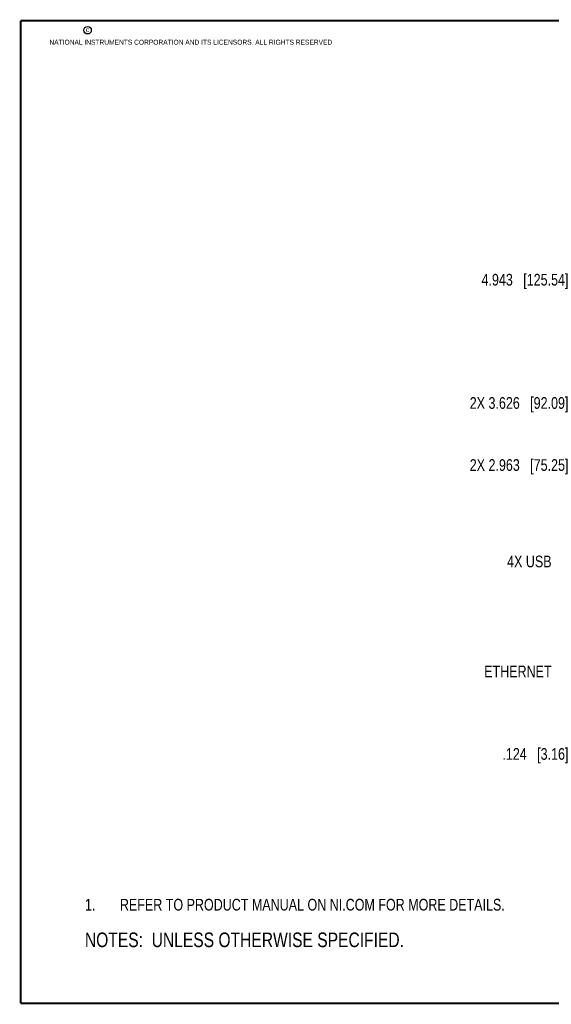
# Model space of a CAD drawing. Header units: inches. Extents: x 0.2 to 16.8, y 0.2 to 10.8.
# Tile 1 of 13: x 0.2 to 5.9, y 0.2 to 10.8. Entities that reach past the tile are written whole.
import ezdxf

# ---------------------------------------------------------------- set-up
doc = ezdxf.new("R2010")
doc.units = ezdxf.units.IN
doc.header["$LTSCALE"] = 0.935
doc.header["$MEASUREMENT"] = 0
doc.layers.get('0').update_dxf_attribs({"linetype": 'CONTINUOUS'})
doc.layers.add('DETAIL', color=7, linetype='CONTINUOUS')
doc.layers.add('DIMENSIONS', color=7, linetype='CONTINUOUS')
doc.styles.get("Standard").update_dxf_attribs({"font": 'txt', "width": 0.8})
doc.dimstyles.new('DIMSTYLE_1', dxfattribs={"dimtxt": 0.125, "dimasz": 0.18, "dimexe": 0.125, "dimexo": 0.0625, "dimgap": 0.03125, "dimtad": 0, "dimtih": 1, "dimtoh": 1, "dimdec": 3, "dimzin": 4, "dimdsep": 46, "dimtxsty": 'STANDARD', "dimblk": '_FILLED', "dimblk1": '_FILLED', "dimblk2": '_FILLED', "dimcen": 0.09, "dimadec": 0, "dimazin": 0, "dimtp": 0.001, "dimtm": 0.001, "dimtfac": 1, "dimtdec": 3, "dimtofl": 0, "dimtmove": 0, "dimatfit": 3, "dimldrblk": '_FILLED', "dimfxl": 1, "dimtolj": 1, "dimtzin": 4, "dimarcsym": 0})

# ---------------------------------------------------------------- blocks, each defined once
blk = doc.blocks.new('CUSTOM_NOTE_BL0', base_point=(3.675, 1.312))
at = {"color": 2, "linetype": 'CONTINUOUS', "width": 0.8}
for s, p in [('1.', (0.938, 1.25)), ('REFER TO PRODUCT MANUAL ON NI.COM FOR MORE DETAILS.', (1.312, 1.25))]:
    blk.add_text(s, height=0.125, dxfattribs=at).set_placement(p)
blk = doc.blocks.new('*D15')
at = {"layer": 'DIMENSIONS', "color": 2, "linetype": 'CONTINUOUS'}
blk.add_line((6.796, 2.924), (6.171, 2.924), dxfattribs=at)
at = {"layer": 'DIMENSIONS', "color": 2, "linetype": 'CONTINUOUS', "insert": (6.109, 2.986), "char_height": 0.125, "width": 1.125, "attachment_point": 3, "line_spacing_factor": 0.9}
blk.add_mtext('.124{\\Ftxt.shx;\\W1.000000;\\H0.125000; }[3.16]', dxfattribs=at)
blk = doc.blocks.new('_FILLED')
at = {"color": 0, "linetype": 'BYBLOCK'}
blk.add_solid([(0, 0), (-1, 0.174), (-1, -0.174)], dxfattribs=at)
blk = doc.blocks.new('*D16')
at = {"layer": 'DIMENSIONS', "color": 2, "linetype": 'CONTINUOUS'}
blk.add_line((6.796, 7.991), (6.171, 7.991), dxfattribs=at)
at = {"layer": 'DIMENSIONS', "color": 2, "linetype": 'CONTINUOUS', "insert": (6.109, 8.053), "char_height": 0.125, "width": 1.425, "attachment_point": 3, "line_spacing_factor": 0.9}
blk.add_mtext('4.943{\\Ftxt.shx;\\W1.000000;\\H0.125000; }[125.54]', dxfattribs=at)
blk = doc.blocks.new('*D17')
at = {"layer": 'DIMENSIONS', "color": 2, "linetype": 'CONTINUOUS'}
blk.add_line((8.641, 6.674), (6.171, 6.674), dxfattribs=at)
at = {"layer": 'DIMENSIONS', "color": 2, "linetype": 'CONTINUOUS', "insert": (6.109, 6.736), "char_height": 0.125, "width": 1.625, "attachment_point": 3, "line_spacing_factor": 0.9}
blk.add_mtext('2X 3.626{\\Ftxt.shx;\\W1.000000;\\H0.125000; }[92.09]', dxfattribs=at)
blk = doc.blocks.new('*D18')
at = {"layer": 'DIMENSIONS', "color": 2, "linetype": 'CONTINUOUS'}
blk.add_line((8.641, 6.011), (6.171, 6.011), dxfattribs=at)
at = {"layer": 'DIMENSIONS', "color": 2, "linetype": 'CONTINUOUS', "insert": (6.109, 6.073), "char_height": 0.125, "width": 1.625, "attachment_point": 3, "line_spacing_factor": 0.9}
blk.add_mtext('2X 2.963{\\Ftxt.shx;\\W1.000000;\\H0.125000; }[75.25]', dxfattribs=at)
blk = doc.blocks.new('NOTES_HEADER_BL1', base_point=(3.1215, 0.9375))
at = {"layer": 'DETAIL', "color": 2, "linetype": 'CONTINUOUS', "width": 0.8}
blk.add_text('NOTES:  UNLESS OTHERWISE SPECIFIED.', height=0.156, dxfattribs=at).set_placement((0.9375, 0.8595))

msp = doc.modelspace()

# ---------------------------------------------------------------- linework, layer by layer
at = {"color": 7, "linetype": 'CONTINUOUS', "const_width": 0.02}
for points in [[(0.25, 10.7586), (0.25, 0.2586)], [(16.75, 10.7586), (0.25, 10.7586)], [(0.25, 0.2586), (16.75, 0.2586)]]:
    msp.add_lwpolyline(points, dxfattribs=at)
at = {"color": 2, "linetype": 'CONTINUOUS'}
msp.add_circle((0.9659, 10.6562), 0.0403, dxfattribs=at)

# ---------------------------------------------------------------- block references
msp.add_blockref('CUSTOM_NOTE_BL0', (3.6751, 1.3124), dxfattribs=at)
at = {"layer": 'DETAIL', "color": 2, "linetype": 'CONTINUOUS'}
msp.add_blockref('NOTES_HEADER_BL1', (3.1215, 0.9375), dxfattribs=at)

# ---------------------------------------------------------------- texts
at = {"color": 2, "linetype": 'CONTINUOUS', "char_height": 0.053, "attachment_point": 1, "line_spacing_factor": 0.9}
for s, insert, width in [('c', (0.946, 10.6893), 0.0424), ('NATIONAL INSTRUMENTS CORPORATION AND ITS LICENSORS. ALL RIGHTS RESERVED', (0.5583, 10.5546), 3.0104)]:
    msp.add_mtext(s, dxfattribs=dict(at, insert=insert, width=width))
at = {"layer": 'DETAIL', "color": 2, "linetype": 'CONTINUOUS', "char_height": 0.125, "attachment_point": 3, "line_spacing_factor": 0.9}
for s, insert, width in [('4X USB', (5.9286, 5.0428), 0.6), ('ETHERNET', (5.9286, 3.8674), 0.8)]:
    msp.add_mtext(s, dxfattribs=dict(at, insert=insert, width=width))

# ---------------------------------------------------------------- dimensions: what is measured, and where the dimension line sits
at = {"layer": 'DIMENSIONS', "color": 2, "linetype": 'CONTINUOUS'}
for feature_location, picture, middle in [((6.7961, 7.991), '*D16', (5.3961, 7.991)), ((6.7961, 2.924), '*D15', (5.5461, 2.924))]:
    dim = msp.add_ordinate_dim(feature_location=feature_location, offset=(-0.625, 0), dtype=0, origin=(6.8586, 3.0483), dimstyle='DIMSTYLE_1', dxfattribs=at)
    dim.commit()
    dim.dimension.update_dxf_attribs({"geometry": picture, "text_midpoint": middle})
for feature_location, picture, middle in [((8.641, 6.674), '*D17', (5.2961, 6.674)), ((8.641, 6.011), '*D18', (5.2961, 6.011))]:
    dim = msp.add_ordinate_dim(feature_location=feature_location, offset=(-2.4699, 0), dtype=0, origin=(8.7035, 3.0483), text='2X <>', dimstyle='DIMSTYLE_1', dxfattribs=at)
    dim.commit()
    dim.dimension.update_dxf_attribs({"geometry": picture, "text_midpoint": middle})

doc.saveas('drawing.dxf')
